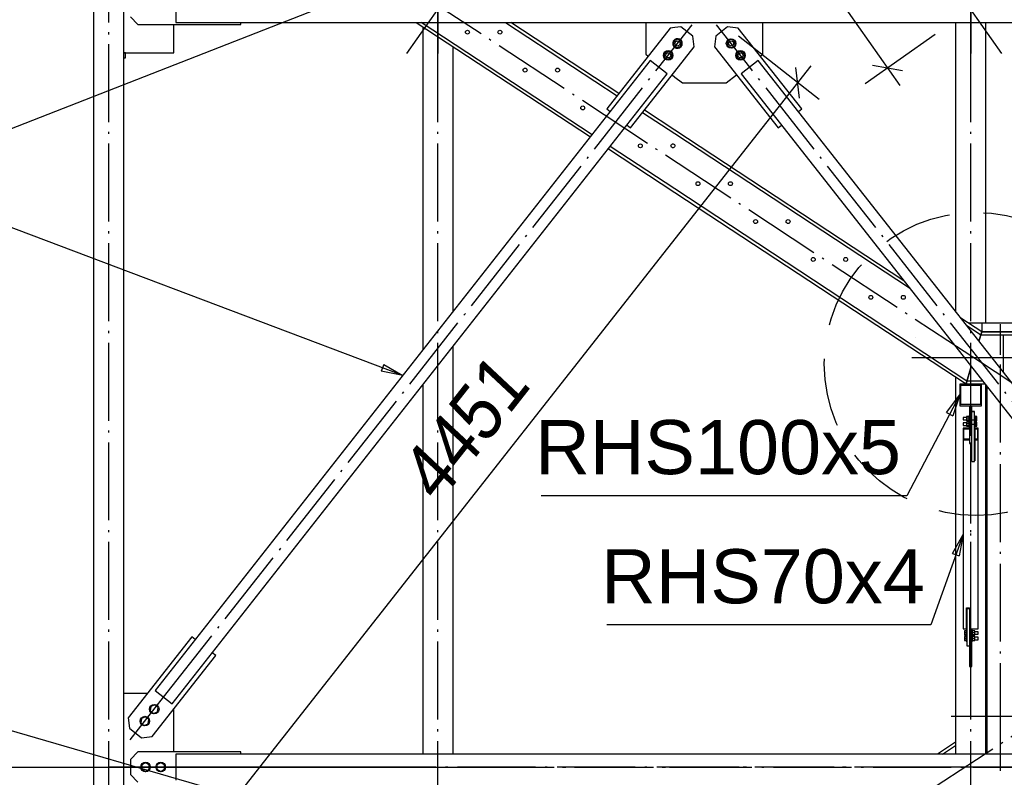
# Paper-space layout 'A0 Advance Steel' of a CAD drawing. Header units: millimetres. Extents: x 209 to 803, y 321 to 741.
# Tile 23 of 52: x 285 to 330, y 570 to 605. Entities that reach past the tile are written whole.
import ezdxf

# ---------------------------------------------------------------- set-up
doc = ezdxf.new("R2010")
doc.units = ezdxf.units.MM
doc.linetypes.add('ACAD_ISO04W100', pattern=[30, 24, -3, 0, -3])
doc.linetypes.add('HIDDEN2', pattern=[4.7625, 3.175, -1.5875])
doc.layers.get('0').update_dxf_attribs({"linetype": 'CONTINUOUS'})
for name, color, linetype in [('AS_Belki', 145, 'CONTINUOUS'), ('AS_Blachy', 30, 'CONTINUOUS'), ('AS_DIM_ON', 7, 'CONTINUOUS'), ('AS_INS_ON', 7, 'CONTINUOUS'), ('AS_Kraty', 9, 'CONTINUOUS'), ('AS_Schody', 253, 'CONTINUOUS'), ('AS_Sruby', 9, 'CONTINUOUS')]:
    doc.layers.add(name, color=color, linetype=linetype)
doc.styles.add('Arial', font='arial.ttf')
doc.styles.add('ARIAL_1', font='arial.ttf', dxfattribs={"width": 0.9, "oblique": 5})

psp = doc.layouts.new('A0 Advance Steel')

# ---------------------------------------------------------------- linework, layer by layer
at = {"color": 0, "linetype": 'ByBlock', "lineweight": -2}
for p, q in [((301.402, 589.21), (301.284, 588.898)), ((302.279, 588.7), (301.284, 588.898)), ((301.402, 589.21), (302.279, 588.7)), ((327.394, 586.999), (328.006, 587.807)), ((328.006, 587.807), (327.689, 586.844)), ((327.394, 586.999), (327.689, 586.844)), ((327.662, 580.478), (328.156, 581.363)), ((328.156, 581.363), (327.976, 580.365)), ((327.662, 580.478), (327.976, 580.365))]:
    psp.add_line(p, q, dxfattribs=at)
at = {"color": 7}
for points in [[(321.985, 614.893), (282.774, 599.54), (273.845, 599.54)], [(302.279, 588.7), (266.019, 602.412), (249.13, 602.412)], [(328.006, 587.807), (325.563, 583.145), (308.674, 583.145)], [(328.156, 581.363), (326.659, 577.179), (311.712, 577.179)], [(311.321, 564.399), (266.412, 577.462), (249.523, 577.462)]]:
    psp.add_lwpolyline(points, dxfattribs=at)
at = {"layer": 'AS_Belki', "linetype": 'Continuous', "ltscale": 0.15}
for p, q in [((288.006, 664.016), (288.006, 549.337)), ((289.406, 549.337), (289.406, 664.016)), ((291.806, 606.216), (291.806, 605.016)), ((291.806, 605.016), (314.838, 605.016)), ((303.206, 604.815), (303.206, 589.88)), ((314.838, 605.016), (340.606, 605.016)), ((327.806, 605.016), (327.806, 591.662)), ((329.206, 591.117), (329.206, 605.016)), ((304.606, 591.662), (304.606, 603.895)), ((313.712, 603.251), (290.846, 574.149)), ((314.498, 602.633), (313.712, 603.251)), ((318.699, 603.251), (317.913, 602.633)), ((341.566, 574.149), (318.699, 603.251)), ((291.632, 573.531), (314.498, 602.633)), ((317.913, 602.633), (340.779, 573.531)), ((329.206, 590.714), (329.206, 590.717)), ((304.606, 571.216), (304.606, 590.043)), ((327.806, 588.636), (327.806, 571.216)), ((303.206, 588.261), (303.206, 571.216)), ((329.006, 588.307), (328.006, 588.307)), ((328.006, 588.307), (328.006, 587.307)), ((328.056, 588.257), (328.956, 588.257)), ((328.056, 587.357), (328.056, 588.257)), ((328.956, 588.257), (328.956, 587.357)), ((329.006, 587.307), (329.006, 588.307)), ((329.206, 571.216), (329.206, 588.261)), ((328.006, 587.307), (329.006, 587.307)), ((328.956, 587.357), (328.056, 587.357)), ((328.446, 586.266), (328.156, 586.266)), ((328.156, 586.266), (328.156, 585.732)), ((328.196, 586.236), (328.446, 586.236)), ((328.196, 585.762), (328.196, 586.236)), ((328.856, 586.266), (328.696, 586.266)), ((328.696, 586.266), (328.696, 586.236)), ((328.696, 586.236), (328.816, 586.236)), ((328.696, 586.236), (328.696, 585.762)), ((328.816, 586.236), (328.816, 585.762)), ((328.856, 585.732), (328.856, 586.266)), ((328.156, 585.732), (328.446, 585.732)), ((328.156, 585.732), (328.156, 576.994)), ((328.446, 585.762), (328.196, 585.762)), ((328.816, 585.762), (328.696, 585.762)), ((328.696, 585.762), (328.696, 585.732)), ((328.696, 585.732), (328.856, 585.732)), ((328.696, 585.732), (328.696, 584.763)), ((328.856, 576.994), (328.856, 585.732)), ((328.556, 584.763), (328.556, 585.563)), ((328.566, 585.297), (328.556, 585.297)), ((328.566, 585.267), (328.556, 585.267)), ((328.696, 585.297), (328.686, 585.297)), ((328.696, 585.267), (328.686, 585.267)), ((328.566, 584.793), (328.556, 584.793)), ((328.566, 584.763), (328.556, 584.763)), ((328.696, 584.793), (328.686, 584.793)), ((328.696, 584.763), (328.686, 584.763)), ((328.316, 577.963), (328.456, 577.963)), ((328.316, 576.994), (328.316, 577.963)), ((328.456, 577.963), (328.456, 576.994)), ((328.156, 576.994), (328.316, 576.994)), ((328.456, 576.994), (328.856, 576.994)), ((290.846, 574.149), (291.632, 573.531)), ((314.838, 571.216), (291.806, 571.216)), ((291.806, 571.216), (291.806, 570.016)), ((340.606, 571.216), (314.838, 571.216))]:
    psp.add_line(p, q, dxfattribs=at)
at = {"layer": 'AS_Belki', "color": 10, "linetype": 'ACAD_ISO04W100', "ltscale": 0.15}
for points in [[(303.906, 413.914), (303.906, 416.414), (303.906, 708.563), (303.906, 711.063)], [(303.906, 413.914), (303.906, 416.414), (303.906, 708.563), (303.906, 711.063)], [(328.506, 413.914), (328.506, 416.414), (328.506, 708.563), (328.506, 711.063)], [(328.506, 413.914), (328.506, 416.414), (328.506, 708.563), (328.506, 711.063)], [(288.706, 413.914), (288.706, 416.414), (288.706, 701.866), (288.706, 704.366)], [(288.706, 413.914), (288.706, 416.414), (288.706, 701.866), (288.706, 704.366)], [(329.943, 603.571), (328.506, 605.616), (303.906, 640.616), (302.468, 642.661)], [(302.468, 603.571), (303.906, 605.616), (328.506, 640.616), (329.943, 642.661)], [(329.943, 603.571), (328.506, 605.616), (303.906, 640.616), (302.468, 642.661)], [(302.468, 603.571), (303.906, 605.616), (328.506, 640.616), (329.943, 642.661)], [(303.906, 642.661), (303.906, 640.616), (303.906, 605.616), (303.906, 603.571)], [(303.906, 603.571), (303.906, 605.616), (303.906, 640.616), (303.906, 642.661)], [(328.506, 642.661), (328.506, 640.616), (328.506, 605.616), (328.506, 603.571)], [(328.506, 603.571), (328.506, 605.616), (328.506, 640.616), (328.506, 642.661)], [(289.694, 571.874), (291.239, 573.84), (314.105, 602.942), (315.65, 604.908)], [(289.694, 571.874), (291.239, 573.84), (314.105, 602.942), (315.65, 604.908)], [(342.717, 571.874), (341.173, 573.84), (318.306, 602.942), (316.762, 604.908)], [(342.717, 571.874), (341.173, 573.84), (318.306, 602.942), (316.762, 604.908)], [(325.956, 590.457), (325.956, 590.457), (325.956, 590.457), (325.956, 590.457)], [(328.506, 587.807), (328.506, 587.807), (328.506, 587.807), (328.506, 587.807)], [(328.506, 575.647), (328.506, 577.262), (328.506, 585.999), (328.506, 587.614)], [(327.606, 572.964), (330.106, 572.964), (342.106, 572.964), (344.606, 572.964)], [(303.672, 570.616), (301.729, 570.616), (290.688, 570.616), (288.745, 570.616)], [(288.918, 570.616), (290.686, 570.616), (301.926, 570.616), (303.694, 570.616)], [(343.106, 570.616), (340.606, 570.616), (291.806, 570.616), (289.306, 570.616)], [(289.306, 570.616), (291.806, 570.616), (340.606, 570.616), (343.106, 570.616)], [(303.906, 570.616), (303.906, 570.616), (303.906, 570.616), (303.906, 570.616)], [(304.094, 570.616), (305.667, 570.616), (314.602, 570.616), (316.174, 570.616)], [(328.317, 570.616), (326.744, 570.616), (317.81, 570.616), (316.237, 570.616)], [(328.506, 570.616), (328.506, 570.616), (328.506, 570.616), (328.506, 570.616)], [(343.494, 570.616), (341.726, 570.616), (330.486, 570.616), (328.718, 570.616)], [(328.739, 570.616), (330.682, 570.616), (341.723, 570.616), (343.667, 570.616)]]:
    psp.add_lwpolyline(points, dxfattribs=at)
at = {"layer": 'AS_Blachy', "linetype": 'Continuous', "ltscale": 0.15}
for p, q in [((289.706, 605.266), (290.056, 604.916)), ((290.056, 604.916), (294.806, 604.916)), ((291.706, 603.616), (291.706, 604.916)), ((294.806, 604.916), (294.806, 605.016)), ((314.636, 604.751), (311.701, 601.016)), ((313.506, 605.016), (313.506, 603.541)), ((314.838, 604.775), (314.636, 604.751)), ((315.127, 604.81), (314.838, 604.775)), ((315.678, 604.377), (315.127, 604.81)), ((317.284, 604.81), (316.734, 604.377)), ((317.775, 604.751), (317.284, 604.81)), ((320.71, 601.016), (317.775, 604.751)), ((318.906, 603.541), (318.906, 605.016)), ((315.737, 603.886), (315.678, 604.377)), ((316.734, 604.377), (316.675, 603.886)), ((314.838, 602.743), (315.737, 603.886)), ((316.675, 603.886), (319.609, 600.151)), ((289.406, 603.616), (291.706, 603.616)), ((313.506, 603.541), (313.616, 603.454)), ((318.795, 603.454), (318.906, 603.541)), ((312.802, 600.151), (314.838, 602.743)), ((314.717, 602.589), (314.838, 602.493)), ((314.838, 602.493), (315.192, 602.216)), ((317.22, 602.216), (317.694, 602.589)), ((315.192, 602.216), (317.22, 602.216)), ((311.701, 601.016), (311.858, 600.892)), ((320.553, 600.892), (320.71, 601.016)), ((312.645, 600.275), (312.802, 600.151)), ((319.609, 600.151), (319.767, 600.275)), ((328.446, 587.307), (328.446, 586.825)), ((328.566, 586.825), (328.566, 587.307)), ((328.686, 587.047), (328.566, 587.047)), ((328.686, 587.029), (328.566, 587.029)), ((328.686, 587.029), (328.686, 587.047)), ((328.686, 586.704), (328.686, 587.029)), ((328.566, 586.825), (328.446, 586.825)), ((328.446, 586.825), (328.446, 585.563)), ((328.566, 586.704), (328.566, 586.825)), ((328.566, 586.445), (328.566, 586.704)), ((328.566, 586.648), (328.686, 586.648)), ((328.686, 586.648), (328.686, 586.704)), ((328.686, 586.436), (328.686, 586.648)), ((328.566, 585.563), (328.566, 586.445)), ((328.686, 586.436), (328.566, 586.436)), ((328.686, 584.725), (328.686, 586.436)), ((328.446, 585.563), (328.566, 585.563)), ((328.566, 584.725), (328.566, 585.563)), ((328.566, 584.725), (328.686, 584.725)), ((328.326, 577.963), (328.326, 577.925)), ((328.446, 577.925), (328.326, 577.925)), ((328.326, 577.925), (328.326, 576.213)), ((328.446, 577.963), (328.446, 577.925)), ((328.446, 577.925), (328.446, 576.781)), ((328.456, 577.661), (328.446, 577.661)), ((328.566, 576.545), (328.566, 576.994)), ((292.542, 576.631), (289.607, 572.896)), ((292.699, 576.508), (292.542, 576.631)), ((328.446, 576.781), (328.446, 576.516)), ((328.446, 576.516), (328.566, 576.516)), ((328.446, 576.516), (328.446, 575.266)), ((328.566, 576.516), (328.566, 576.545)), ((328.566, 575.266), (328.566, 576.516)), ((328.326, 576.213), (328.446, 576.213)), ((290.708, 572.031), (293.643, 575.766)), ((293.643, 575.766), (293.485, 575.89)), ((328.446, 575.266), (328.566, 575.266)), ((290.487, 574.016), (289.406, 574.016)), ((289.607, 572.896), (289.666, 572.405)), ((291.706, 571.316), (291.706, 573.301)), ((289.666, 572.405), (290.217, 571.972)), ((290.217, 571.972), (290.708, 572.031)), ((290.056, 571.316), (289.706, 570.966)), ((294.806, 571.316), (290.056, 571.316)), ((294.806, 571.216), (294.806, 571.316)), ((289.706, 570.966), (289.706, 570.266)), ((289.706, 570.266), (290.056, 569.916))]:
    psp.add_line(p, q, dxfattribs=at)
at = {"layer": 'AS_DIM_ON', "color": 8}
for p, q in [((299.487, 638.733), (325.237, 602.097)), ((321.506, 601.452), (317.778, 604.38)), ((323.64, 602.196), (326.869, 604.466)), ((292.405, 566.438), (321.14, 603.01)), ((269.579, 570.616), (289.806, 570.616))]:
    psp.add_line(p, q, dxfattribs=at)
at = {"layer": 'AS_DIM_ON', "color": 8, "linetype": 'ByBlock', "lineweight": -2}
for p, q in [((320.607, 601.522), (320.438, 602.926)), ((323.966, 603.036), (325.359, 602.793))]:
    psp.add_line(p, q, dxfattribs=at)
at = {"layer": 'AS_INS_ON', "color": 7, "linetype": 'HIDDEN2'}
psp.add_circle((328.746, 589.238), 7, dxfattribs=at)
at = {"layer": 'AS_Kraty', "linetype": 'Continuous', "ltscale": 0.15}
for p, q in [((342.506, 591.117), (328.401, 591.117)), ((329.014, 591.117), (329.014, 590.717)), ((329.009, 590.717), (342.506, 590.717))]:
    psp.add_line(p, q, dxfattribs=at)
at = {"layer": 'AS_Schody', "linetype": 'Continuous', "ltscale": 0.15}
for p, q in [((302.901, 605.016), (310.943, 599.727)), ((311.023, 599.829), (303.137, 605.016)), ((307.032, 605.016), (312.182, 601.628)), ((312.263, 601.731), (307.268, 605.016)), ((313.356, 600.856), (314.838, 599.882)), ((314.838, 600.037), (313.437, 600.959)), ((325.423, 593.076), (314.838, 600.037)), ((314.838, 599.882), (325.676, 592.754)), ((314.838, 597.32), (311.862, 599.278)), ((311.781, 599.175), (314.838, 597.165)), ((328.334, 588.444), (314.838, 597.32)), ((314.838, 597.165), (328.295, 588.314)), ((329.014, 590.714), (328.054, 591.345)), ((328.307, 591.023), (328.975, 590.584)), ((328.886, 590.287), (329.014, 590.714)), ((329.014, 590.714), (328.886, 590.287)), ((342.096, 590.714), (329.014, 590.714)), ((328.975, 590.584), (342.096, 590.584)), ((329.256, 590.584), (329.256, 590.577)), ((329.256, 590.577), (330.011, 590.577)), ((330.011, 590.577), (330.011, 588.855)), ((328.295, 588.314), (328.535, 589.115)), ((328.535, 589.115), (328.295, 588.314)), ((329.062, 588.444), (328.334, 588.444)), ((328.295, 588.314), (329.164, 588.314)), ((329.256, 588.198), (329.256, 571.216)), ((329.256, 572.721), (329.206, 572.688)), ((329.206, 572.532), (329.256, 572.565)), ((327.806, 571.767), (326.968, 571.216)), ((327.204, 571.216), (327.806, 571.612))]:
    psp.add_line(p, q, dxfattribs=at)
at = {"layer": 'AS_Schody', "color": 10, "linetype": 'ACAD_ISO04W100', "ltscale": 0.15}
for points in [[(331.043, 587.943), (328.955, 589.317), (301.746, 607.211), (299.658, 608.585)], [(331.043, 587.943), (328.955, 589.317), (301.746, 607.211), (299.658, 608.585)], [(329.883, 570.436), (329.883, 571.81), (329.883, 589.705), (329.883, 591.078)], [(331.746, 589.514), (329.246, 589.514), (328.295, 589.514), (325.795, 589.514)], [(344.596, 589.514), (342.096, 589.514), (328.295, 589.514), (325.795, 589.514)], [(329.883, 589.507), (329.883, 589.507), (329.883, 589.507), (329.883, 589.507)], [(301.368, 552.943), (303.457, 554.317), (330.665, 572.211), (332.754, 573.585)], [(301.368, 552.943), (303.457, 554.317), (330.665, 572.211), (332.754, 573.585)], [(329.883, 572.007), (329.883, 572.007), (329.883, 572.007), (329.883, 572.007)]]:
    psp.add_lwpolyline(points, dxfattribs=at)
at = {"layer": 'AS_Schody', "linetype": 'Continuous', "ltscale": 0.15}
for centre in [(305.269, 604.564), (306.769, 604.564), (307.93, 602.814), (309.43, 602.814), (310.591, 601.064), (313.252, 599.314), (315.912, 597.564), (317.412, 597.564), (318.573, 595.814), (320.073, 595.814), (321.234, 594.064), (322.734, 594.064), (323.895, 592.314), (325.395, 592.314)]:
    psp.add_circle(centre, 0.09, dxfattribs=at)
at = {"layer": 'AS_Schody', "linetype": 'Continuous', "ltscale": 0.15, "extrusion": (-6.12323e-17, 2.44929e-16, -1)}
for start, end in [(195.2883, 164.7117), (164.7117, 195.2883)]:
    psp.add_arc((-314.752, 599.314), 0.09, start, end, dxfattribs=at)
at = {"layer": 'AS_Sruby', "linetype": 'Continuous', "ltscale": 0.15}
for p, q in [((314.998, 604.239), (314.838, 604.175)), ((315.154, 604.117), (314.998, 604.239)), ((317.413, 604.239), (317.258, 604.117)), ((317.597, 604.165), (317.413, 604.239)), ((314.815, 604.165), (314.786, 603.97)), ((314.786, 603.97), (314.838, 603.929)), ((314.838, 604.175), (314.815, 604.165)), ((314.838, 603.929), (314.942, 603.848)), ((314.942, 603.848), (315.126, 603.921)), ((315.126, 603.921), (315.154, 604.117)), ((317.258, 604.117), (317.286, 603.921)), ((317.286, 603.921), (317.469, 603.848)), ((317.469, 603.848), (317.625, 603.97)), ((317.625, 603.97), (317.597, 604.165)), ((289.486, 603.612), (289.406, 603.612)), ((289.406, 603.374), (289.486, 603.374)), ((289.486, 603.597), (289.486, 603.612)), ((289.486, 603.567), (289.486, 603.597)), ((289.486, 603.525), (289.486, 603.567)), ((289.486, 603.479), (289.486, 603.525)), ((289.486, 603.434), (289.486, 603.479)), ((289.486, 603.398), (289.486, 603.434)), ((289.486, 603.377), (289.486, 603.398)), ((289.486, 603.374), (289.486, 603.377)), ((314.382, 603.615), (314.354, 603.419)), ((314.354, 603.419), (314.509, 603.297)), ((314.566, 603.689), (314.382, 603.615)), ((314.509, 603.297), (314.693, 603.371)), ((314.721, 603.566), (314.566, 603.689)), ((314.693, 603.371), (314.721, 603.566)), ((317.846, 603.689), (317.69, 603.566)), ((317.69, 603.566), (317.718, 603.371)), ((317.718, 603.371), (317.902, 603.297)), ((318.029, 603.615), (317.846, 603.689)), ((317.902, 603.297), (318.057, 603.419)), ((318.057, 603.419), (318.029, 603.615)), ((328.313, 586.769), (328.161, 586.769)), ((328.161, 586.769), (328.161, 586.763)), ((328.161, 586.763), (328.161, 586.748)), ((328.161, 586.748), (328.161, 586.728)), ((328.161, 586.728), (328.161, 586.704)), ((328.161, 586.704), (328.161, 586.682)), ((328.161, 586.682), (328.161, 586.664)), ((328.161, 586.664), (328.161, 586.652)), ((328.161, 586.652), (328.161, 586.65)), ((328.161, 586.65), (328.313, 586.65)), ((328.313, 586.511), (328.161, 586.511)), ((328.161, 586.511), (328.161, 586.504)), ((328.161, 586.504), (328.161, 586.49)), ((328.421, 586.804), (328.313, 586.804)), ((328.313, 586.804), (328.313, 586.727)), ((328.421, 586.727), (328.313, 586.727)), ((328.313, 586.727), (328.313, 586.633)), ((328.421, 586.633), (328.313, 586.633)), ((328.313, 586.633), (328.313, 586.615)), ((328.313, 586.615), (328.421, 586.615)), ((328.421, 586.545), (328.313, 586.545)), ((328.313, 586.545), (328.313, 586.469)), ((328.446, 586.829), (328.421, 586.829)), ((328.421, 586.829), (328.421, 586.825)), ((328.421, 586.825), (328.421, 586.816)), ((328.421, 586.816), (328.421, 586.803)), ((328.421, 586.803), (328.421, 586.787)), ((328.421, 586.787), (328.421, 586.767)), ((328.421, 586.767), (328.421, 586.746)), ((328.421, 586.746), (328.421, 586.723)), ((328.421, 586.723), (328.421, 586.699)), ((328.421, 586.699), (328.421, 586.676)), ((328.421, 586.676), (328.421, 586.654)), ((328.421, 586.654), (328.421, 586.635)), ((328.421, 586.635), (328.421, 586.618)), ((328.421, 586.618), (328.421, 586.604)), ((328.421, 586.604), (328.421, 586.595)), ((328.421, 586.595), (328.421, 586.59)), ((328.421, 586.59), (328.446, 586.59)), ((328.421, 586.59), (328.421, 586.59)), ((328.446, 586.571), (328.421, 586.571)), ((328.421, 586.571), (328.421, 586.566)), ((328.421, 586.566), (328.421, 586.558)), ((328.421, 586.558), (328.421, 586.545)), ((328.421, 586.545), (328.421, 586.528)), ((328.421, 586.528), (328.421, 586.509)), ((328.421, 586.509), (328.421, 586.488)), ((328.711, 586.829), (328.686, 586.829)), ((328.686, 586.59), (328.711, 586.59)), ((328.711, 586.571), (328.686, 586.571)), ((328.711, 586.829), (328.711, 586.825)), ((328.711, 586.825), (328.711, 586.816)), ((328.711, 586.816), (328.711, 586.803)), ((328.786, 586.804), (328.711, 586.804)), ((328.711, 586.803), (328.711, 586.787)), ((328.711, 586.787), (328.711, 586.767)), ((328.711, 586.767), (328.711, 586.746)), ((328.711, 586.746), (328.711, 586.723)), ((328.786, 586.727), (328.711, 586.727)), ((328.711, 586.723), (328.711, 586.699)), ((328.711, 586.699), (328.711, 586.676)), ((328.711, 586.676), (328.711, 586.654)), ((328.711, 586.654), (328.711, 586.635)), ((328.711, 586.635), (328.711, 586.618)), ((328.786, 586.633), (328.711, 586.633)), ((328.711, 586.618), (328.711, 586.604)), ((328.711, 586.615), (328.786, 586.615)), ((328.711, 586.604), (328.711, 586.595)), ((328.711, 586.595), (328.711, 586.59)), ((328.711, 586.59), (328.711, 586.59)), ((328.711, 586.571), (328.711, 586.566)), ((328.711, 586.566), (328.711, 586.558)), ((328.711, 586.558), (328.711, 586.545)), ((328.786, 586.545), (328.711, 586.545)), ((328.711, 586.545), (328.711, 586.528)), ((328.711, 586.528), (328.711, 586.509)), ((328.711, 586.509), (328.711, 586.488)), ((328.786, 586.727), (328.786, 586.804)), ((328.786, 586.633), (328.786, 586.727)), ((328.786, 586.615), (328.786, 586.633)), ((328.786, 586.469), (328.786, 586.545)), ((328.161, 586.49), (328.161, 586.469)), ((328.161, 586.469), (328.161, 586.446)), ((328.161, 586.446), (328.161, 586.423)), ((328.161, 586.423), (328.161, 586.405)), ((328.161, 586.405), (328.161, 586.394)), ((328.161, 586.394), (328.161, 586.391)), ((328.161, 586.391), (328.313, 586.391)), ((328.421, 586.469), (328.313, 586.469)), ((328.313, 586.469), (328.313, 586.375)), ((328.421, 586.375), (328.313, 586.375)), ((328.313, 586.375), (328.313, 586.357)), ((328.313, 586.357), (328.421, 586.357)), ((328.421, 586.488), (328.421, 586.465)), ((328.421, 586.465), (328.421, 586.441)), ((328.421, 586.441), (328.421, 586.418)), ((328.421, 586.418), (328.421, 586.396)), ((328.421, 586.396), (328.421, 586.376)), ((328.421, 586.376), (328.421, 586.359)), ((328.421, 586.359), (328.421, 586.346)), ((328.421, 586.346), (328.421, 586.337)), ((328.421, 586.337), (328.421, 586.332)), ((328.421, 586.332), (328.421, 586.331)), ((328.421, 586.331), (328.446, 586.331)), ((328.686, 586.331), (328.711, 586.331)), ((328.711, 586.488), (328.711, 586.465)), ((328.786, 586.469), (328.711, 586.469)), ((328.711, 586.465), (328.711, 586.441)), ((328.711, 586.441), (328.711, 586.418)), ((328.711, 586.418), (328.711, 586.396)), ((328.711, 586.396), (328.711, 586.376)), ((328.711, 586.376), (328.711, 586.359)), ((328.786, 586.375), (328.711, 586.375)), ((328.711, 586.359), (328.711, 586.346)), ((328.711, 586.357), (328.786, 586.357)), ((328.711, 586.346), (328.711, 586.337)), ((328.711, 586.337), (328.711, 586.332)), ((328.711, 586.332), (328.711, 586.331)), ((328.786, 586.375), (328.786, 586.469)), ((328.786, 586.357), (328.786, 586.375)), ((328.301, 576.904), (328.226, 576.904)), ((328.226, 576.904), (328.226, 576.827)), ((328.226, 576.827), (328.301, 576.827)), ((328.226, 576.827), (328.226, 576.733)), ((328.226, 576.733), (328.301, 576.733)), ((328.226, 576.733), (328.226, 576.715)), ((328.226, 576.715), (328.301, 576.715)), ((328.301, 576.645), (328.226, 576.645)), ((328.226, 576.645), (328.226, 576.569)), ((328.226, 576.569), (328.301, 576.569)), ((328.226, 576.569), (328.226, 576.475)), ((328.326, 576.929), (328.301, 576.929)), ((328.301, 576.929), (328.301, 576.925)), ((328.301, 576.925), (328.301, 576.916)), ((328.301, 576.916), (328.301, 576.903)), ((328.301, 576.903), (328.301, 576.887)), ((328.301, 576.887), (328.301, 576.868)), ((328.301, 576.868), (328.301, 576.846)), ((328.301, 576.846), (328.301, 576.823)), ((328.301, 576.823), (328.301, 576.8)), ((328.301, 576.8), (328.301, 576.776)), ((328.301, 576.776), (328.301, 576.755)), ((328.301, 576.755), (328.301, 576.735)), ((328.301, 576.735), (328.301, 576.718)), ((328.301, 576.718), (328.301, 576.705)), ((328.301, 576.705), (328.301, 576.695)), ((328.301, 576.695), (328.301, 576.69)), ((328.301, 576.69), (328.326, 576.69)), ((328.301, 576.69), (328.301, 576.69)), ((328.326, 576.671), (328.301, 576.671)), ((328.301, 576.671), (328.301, 576.666)), ((328.301, 576.666), (328.301, 576.658)), ((328.301, 576.658), (328.301, 576.645)), ((328.301, 576.645), (328.301, 576.629)), ((328.301, 576.629), (328.301, 576.609)), ((328.301, 576.609), (328.301, 576.588)), ((328.301, 576.588), (328.301, 576.565)), ((328.301, 576.565), (328.301, 576.541)), ((328.301, 576.541), (328.301, 576.518)), ((328.301, 576.518), (328.301, 576.496)), ((328.301, 576.496), (328.301, 576.476)), ((328.591, 576.929), (328.566, 576.929)), ((328.566, 576.69), (328.591, 576.69)), ((328.591, 576.671), (328.566, 576.671)), ((328.591, 576.925), (328.591, 576.929)), ((328.591, 576.916), (328.591, 576.925)), ((328.591, 576.903), (328.591, 576.916)), ((328.699, 576.904), (328.591, 576.904)), ((328.591, 576.887), (328.591, 576.903)), ((328.591, 576.868), (328.591, 576.887)), ((328.591, 576.846), (328.591, 576.868)), ((328.591, 576.823), (328.591, 576.846)), ((328.591, 576.827), (328.699, 576.827)), ((328.591, 576.8), (328.591, 576.823)), ((328.591, 576.776), (328.591, 576.8)), ((328.591, 576.755), (328.591, 576.776)), ((328.591, 576.735), (328.591, 576.755)), ((328.591, 576.718), (328.591, 576.735)), ((328.591, 576.733), (328.699, 576.733)), ((328.591, 576.705), (328.591, 576.718)), ((328.591, 576.715), (328.699, 576.715)), ((328.591, 576.695), (328.591, 576.705)), ((328.591, 576.69), (328.591, 576.695)), ((328.591, 576.69), (328.591, 576.69)), ((328.591, 576.666), (328.591, 576.671)), ((328.591, 576.658), (328.591, 576.666)), ((328.591, 576.645), (328.591, 576.658)), ((328.699, 576.645), (328.591, 576.645)), ((328.591, 576.629), (328.591, 576.645)), ((328.591, 576.609), (328.591, 576.629)), ((328.591, 576.588), (328.591, 576.609)), ((328.591, 576.565), (328.591, 576.588)), ((328.591, 576.569), (328.699, 576.569)), ((328.591, 576.541), (328.591, 576.565)), ((328.591, 576.518), (328.591, 576.541)), ((328.591, 576.496), (328.591, 576.518)), ((328.591, 576.476), (328.591, 576.496)), ((328.699, 576.827), (328.699, 576.904)), ((328.851, 576.869), (328.699, 576.869)), ((328.699, 576.733), (328.699, 576.827)), ((328.699, 576.75), (328.851, 576.75)), ((328.699, 576.715), (328.699, 576.733)), ((328.699, 576.569), (328.699, 576.645)), ((328.851, 576.611), (328.699, 576.611)), ((328.699, 576.475), (328.699, 576.569)), ((328.851, 576.863), (328.851, 576.869)), ((328.851, 576.848), (328.851, 576.863)), ((328.851, 576.828), (328.851, 576.848)), ((328.851, 576.805), (328.851, 576.828)), ((328.851, 576.782), (328.851, 576.805)), ((328.851, 576.764), (328.851, 576.782)), ((328.851, 576.752), (328.851, 576.764)), ((328.851, 576.75), (328.851, 576.752)), ((328.851, 576.604), (328.851, 576.611)), ((328.851, 576.59), (328.851, 576.604)), ((328.851, 576.569), (328.851, 576.59)), ((328.851, 576.546), (328.851, 576.569)), ((328.851, 576.524), (328.851, 576.546)), ((328.851, 576.505), (328.851, 576.524)), ((328.851, 576.494), (328.851, 576.505)), ((328.851, 576.491), (328.851, 576.494)), ((328.226, 576.475), (328.301, 576.475)), ((328.226, 576.475), (328.226, 576.457)), ((328.226, 576.457), (328.301, 576.457)), ((328.301, 576.476), (328.301, 576.46)), ((328.301, 576.46), (328.301, 576.446)), ((328.301, 576.446), (328.301, 576.437)), ((328.301, 576.437), (328.301, 576.432)), ((328.301, 576.432), (328.326, 576.432)), ((328.301, 576.432), (328.301, 576.432)), ((328.566, 576.432), (328.591, 576.432)), ((328.591, 576.46), (328.591, 576.476)), ((328.591, 576.475), (328.699, 576.475)), ((328.591, 576.446), (328.591, 576.46)), ((328.591, 576.457), (328.699, 576.457)), ((328.591, 576.437), (328.591, 576.446)), ((328.591, 576.432), (328.591, 576.437)), ((328.591, 576.432), (328.591, 576.432)), ((328.699, 576.491), (328.851, 576.491)), ((328.699, 576.457), (328.699, 576.475)), ((290.649, 573.413), (290.621, 573.215)), ((290.835, 573.487), (290.649, 573.413)), ((290.992, 573.364), (290.835, 573.487)), ((290.963, 573.166), (290.992, 573.364)), ((290.217, 572.862), (290.188, 572.665)), ((290.402, 572.937), (290.217, 572.862)), ((290.559, 572.813), (290.402, 572.937)), ((290.621, 573.215), (290.778, 573.091)), ((290.778, 573.091), (290.963, 573.166)), ((290.188, 572.665), (290.345, 572.541)), ((290.345, 572.541), (290.531, 572.615)), ((290.531, 572.615), (290.559, 572.813)), ((290.406, 570.816), (290.233, 570.716)), ((290.233, 570.716), (290.233, 570.516)), ((290.579, 570.716), (290.406, 570.816)), ((290.579, 570.516), (290.579, 570.716)), ((291.106, 570.816), (290.933, 570.716)), ((290.933, 570.716), (290.933, 570.516)), ((291.279, 570.716), (291.106, 570.816)), ((291.279, 570.516), (291.279, 570.716)), ((290.233, 570.516), (290.406, 570.416)), ((290.406, 570.416), (290.579, 570.516)), ((290.933, 570.516), (291.106, 570.416)), ((291.106, 570.416), (291.279, 570.516))]:
    psp.add_line(p, q, dxfattribs=at)
for centre, radius in [((317.441, 604.043), 0.22), ((314.97, 604.043), 0.12), ((317.441, 604.043), 0.12), ((314.538, 603.493), 0.22), ((314.538, 603.493), 0.12), ((317.874, 603.493), 0.22), ((317.874, 603.493), 0.12), ((290.806, 573.289), 0.22), ((290.374, 572.739), 0.22), ((290.406, 570.616), 0.22), ((291.106, 570.616), 0.22)]:
    psp.add_circle(centre, radius, dxfattribs=at)
for start, end in [(233.2518, 126.7482), (126.7482, 233.2518)]:
    psp.add_arc((314.97, 604.043), 0.22, start, end, dxfattribs=at)

# ---------------------------------------------------------------- texts
at = {"color": 7, "style": 'Arial'}
for s, p in [('RHS100x5', (308.399, 584.145)), ('RHS70x4', (311.438, 578.179))]:
    psp.add_text(s, height=2.5, dxfattribs=at).set_placement(p)
at = {"layer": 'AS_DIM_ON', "color": 9, "style": 'ARIAL_1', "oblique": 5, "width": 0.9}
psp.add_text('4451', height=2.5, rotation=51.8428, dxfattribs=at).set_placement((303.923, 582.716))

doc.saveas('drawing.dxf')
